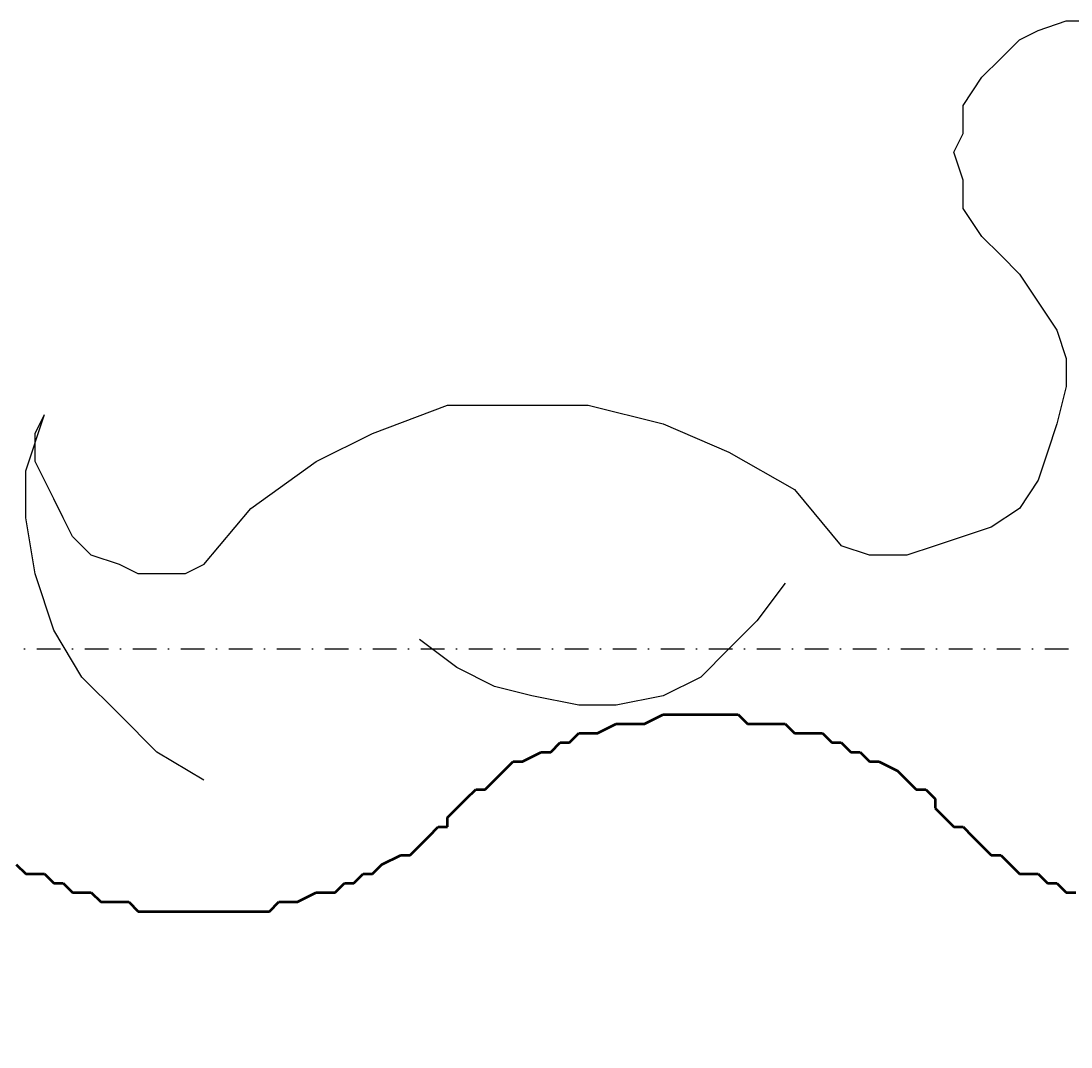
# Model space of a CAD drawing. Header units: millimetres. Extents: x 361 to 67326, y 666 to 56869.
# Tile 94 of 129: x 57105 to 57385, y 13865 to 14139. Entities that reach past the tile are written whole.
import ezdxf

# ---------------------------------------------------------------- set-up
doc = ezdxf.new("R2010")
doc.units = ezdxf.units.MM
doc.linetypes.add('DASHDOT', pattern=[25.4, 12.7, -6.35, 0, -6.35])
for name, color, linetype in [('maat', 1, 'Continuous'), ('stramien', 1, 'DASHDOT'), ('vanarris', 253, 'Continuous')]:
    doc.layers.add(name, color=color, linetype=linetype)
doc.styles.get("Standard").update_dxf_attribs({"font": 'arial.ttf'})
doc.dimstyles.new('Annotative', dxfattribs={"dimscale": 0, "dimtxt": 2, "dimasz": 2.5, "dimexe": 1.25, "dimexo": 0.625, "dimtad": 1, "dimdec": 0, "dimtxsty": 'Standard', "dimcen": 2.5, "dimadec": 0, "dimazin": 0, "dimtfac": 1, "dimtdec": 0, "dimtmove": 0, "dimatfit": 3, "dimfxl": 1, "dimarcsym": 0})

# ---------------------------------------------------------------- blocks, each defined once
blk = doc.blocks.new('*D423')
at = {"layer": 'Defpoints', "color": 0, "transparency": 16777216}
for p in [(52458.87, 13971.19), (59658.87, 13971.19), (59658.87, 13168.94)]:
    blk.add_point(p, dxfattribs=at)
at = {"layer": 'maat', "color": 0, "lineweight": -2, "transparency": 16777216}
for p, q in [((52458.87, 13908.69), (52458.87, 13043.94)), ((59658.87, 13908.69), (59658.87, 13043.94)), ((52708.87, 13168.94), (59408.87, 13168.94))]:
    blk.add_line(p, q, dxfattribs=at)
at = {"layer": 'maat', "color": 0, "transparency": 16777216}
for points in [[(52708.87, 13210.6), (52708.87, 13127.27), (52458.87, 13168.94)], [(59408.87, 13210.6), (59408.87, 13127.27), (59658.87, 13168.94)]]:
    blk.add_solid(points, dxfattribs=at)
at = {"layer": 'maat', "color": 0, "transparency": 16777216, "insert": (56058.87, 13333.55), "char_height": 200, "attachment_point": 5}
blk.add_mtext('7200', dxfattribs=at)

msp = doc.modelspace()

# ---------------------------------------------------------------- linework, layer by layer
at = {"layer": 'stramien', "color": 1, "ltscale": 0.5}
msp.add_lwpolyline([(1736.51, 13971.19), (67326.24, 13971.19)], dxfattribs=at)
at = {"layer": 'vanarris', "lineweight": 25}
for p, q in [((57376.37, 14136.19), (57383.87, 14138.69)), ((57383.87, 14138.69), (57391.37, 14138.69)), ((57371.37, 14133.69), (57376.37, 14136.19)), ((57366.37, 14128.69), (57371.37, 14133.69)), ((57361.37, 14123.69), (57366.37, 14128.69)), ((57356.37, 14116.19), (57361.37, 14123.69)), ((57356.37, 14108.69), (57356.37, 14116.19)), ((57353.87, 14103.69), (57356.37, 14108.69)), ((57356.37, 14096.19), (57353.87, 14103.69)), ((57356.37, 14088.69), (57356.37, 14096.19)), ((57361.37, 14081.19), (57356.37, 14088.69)), ((57366.37, 14076.19), (57361.37, 14081.19)), ((57366.37, 14076.19), (57371.37, 14071.19)), ((57371.37, 14071.19), (57376.37, 14063.69)), ((57376.37, 14063.69), (57381.37, 14056.19)), ((57381.37, 14056.19), (57383.87, 14048.69)), ((57383.87, 14048.69), (57383.87, 14041.19)), ((57383.87, 14041.19), (57381.37, 14031.19)), ((57106.37, 14018.69), (57111.37, 14033.69)), ((57108.87, 14028.69), (57111.37, 14033.69)), ((57198.87, 14028.69), (57218.87, 14036.19)), ((57218.87, 14036.19), (57238.87, 14036.19)), ((57238.87, 14036.19), (57256.37, 14036.19)), ((57256.37, 14036.19), (57276.37, 14031.19)), ((57276.37, 14031.19), (57293.87, 14023.69)), ((57381.37, 14031.19), (57378.87, 14023.69)), ((57108.87, 14021.19), (57108.87, 14028.69)), ((57183.87, 14021.19), (57198.87, 14028.69)), ((57293.87, 14023.69), (57311.37, 14013.69)), ((57378.87, 14023.69), (57376.37, 14016.19)), ((57111.37, 14016.19), (57108.87, 14021.19)), ((57166.37, 14008.69), (57183.87, 14021.19)), ((57106.37, 14006.19), (57106.37, 14018.69)), ((57113.87, 14011.19), (57111.37, 14016.19)), ((57376.37, 14016.19), (57371.37, 14008.69)), ((57311.37, 14013.69), (57323.87, 13998.69)), ((57116.37, 14006.19), (57113.87, 14011.19)), ((57153.87, 13993.69), (57166.37, 14008.69)), ((57371.37, 14008.69), (57363.87, 14003.69)), ((57108.87, 13991.19), (57106.37, 14006.19)), ((57118.87, 14001.19), (57116.37, 14006.19)), ((57363.87, 14003.69), (57356.37, 14001.19)), ((57123.87, 13996.19), (57118.87, 14001.19)), ((57356.37, 14001.19), (57348.87, 13998.69)), ((57331.37, 13996.19), (57323.87, 13998.69)), ((57348.87, 13998.69), (57341.37, 13996.19)), ((57131.37, 13993.69), (57123.87, 13996.19)), ((57341.37, 13996.19), (57331.37, 13996.19)), ((57136.37, 13991.19), (57131.37, 13993.69)), ((57153.87, 13993.69), (57148.87, 13991.19)), ((57113.87, 13976.19), (57108.87, 13991.19)), ((57141.37, 13991.19), (57136.37, 13991.19)), ((57148.87, 13991.19), (57141.37, 13991.19)), ((57308.87, 13988.69), (57301.37, 13978.69)), ((57301.37, 13978.69), (57293.87, 13971.19)), ((57121.37, 13963.69), (57113.87, 13976.19)), ((57221.37, 13966.19), (57211.37, 13973.69)), ((57293.87, 13971.19), (57286.37, 13963.69)), ((57131.37, 13953.69), (57121.37, 13963.69)), ((57231.37, 13961.19), (57221.37, 13966.19)), ((57286.37, 13963.69), (57276.37, 13958.69)), ((57241.37, 13958.69), (57231.37, 13961.19)), ((57253.87, 13956.19), (57241.37, 13958.69)), ((57276.37, 13958.69), (57263.87, 13956.19)), ((57263.87, 13956.19), (57253.87, 13956.19)), ((57141.37, 13943.69), (57131.37, 13953.69)), ((57153.87, 13936.19), (57141.37, 13943.69))]:
    msp.add_line(p, q, dxfattribs=at)
at = {"layer": 'vanarris', "lineweight": 50}
for p, q in [((57271.37, 13951.19), (57276.37, 13953.69)), ((57276.37, 13953.69), (57278.87, 13953.69)), ((57278.87, 13953.69), (57281.37, 13953.69)), ((57281.37, 13953.69), (57283.87, 13953.69)), ((57283.87, 13953.69), (57288.87, 13953.69)), ((57288.87, 13953.69), (57291.37, 13953.69)), ((57291.37, 13953.69), (57293.87, 13953.69)), ((57293.87, 13953.69), (57296.37, 13953.69)), ((57296.37, 13953.69), (57298.87, 13951.19)), ((57258.87, 13948.69), (57263.87, 13951.19)), ((57263.87, 13951.19), (57266.37, 13951.19)), ((57266.37, 13951.19), (57268.87, 13951.19)), ((57268.87, 13951.19), (57271.37, 13951.19)), ((57298.87, 13951.19), (57303.87, 13951.19)), ((57303.87, 13951.19), (57306.37, 13951.19)), ((57306.37, 13951.19), (57308.87, 13951.19)), ((57308.87, 13951.19), (57311.37, 13948.69)), ((57251.37, 13946.19), (57253.87, 13948.69)), ((57253.87, 13948.69), (57256.37, 13948.69)), ((57256.37, 13948.69), (57258.87, 13948.69)), ((57311.37, 13948.69), (57316.37, 13948.69)), ((57316.37, 13948.69), (57318.87, 13948.69)), ((57318.87, 13948.69), (57321.37, 13946.19)), ((57246.37, 13943.69), (57248.87, 13946.19)), ((57248.87, 13946.19), (57251.37, 13946.19)), ((57321.37, 13946.19), (57323.87, 13946.19)), ((57323.87, 13946.19), (57326.37, 13943.69)), ((57238.87, 13941.19), (57243.87, 13943.69)), ((57243.87, 13943.69), (57246.37, 13943.69)), ((57326.37, 13943.69), (57328.87, 13943.69)), ((57328.87, 13943.69), (57331.37, 13941.19)), ((57231.37, 13936.19), (57233.87, 13938.69)), ((57233.87, 13938.69), (57236.37, 13941.19)), ((57236.37, 13941.19), (57238.87, 13941.19)), ((57331.37, 13941.19), (57333.87, 13941.19)), ((57333.87, 13941.19), (57338.87, 13938.69)), ((57338.87, 13938.69), (57341.37, 13936.19)), ((57228.87, 13933.69), (57231.37, 13936.19)), ((57341.37, 13936.19), (57343.87, 13933.69)), ((57223.87, 13931.19), (57226.37, 13933.69)), ((57226.37, 13933.69), (57228.87, 13933.69)), ((57343.87, 13933.69), (57346.37, 13933.69)), ((57346.37, 13933.69), (57348.87, 13931.19)), ((57221.37, 13928.69), (57223.87, 13931.19)), ((57348.87, 13931.19), (57348.87, 13928.69)), ((57218.87, 13926.19), (57221.37, 13928.69)), ((57348.87, 13928.69), (57351.37, 13926.19)), ((57218.87, 13923.69), (57218.87, 13926.19)), ((57351.37, 13926.19), (57353.87, 13923.69)), ((57213.87, 13921.19), (57216.37, 13923.69)), ((57216.37, 13923.69), (57218.87, 13923.69)), ((57353.87, 13923.69), (57356.37, 13923.69)), ((57356.37, 13923.69), (57358.87, 13921.19)), ((57211.37, 13918.69), (57213.87, 13921.19)), ((57358.87, 13921.19), (57361.37, 13918.69)), ((57201.37, 13913.69), (57206.37, 13916.19)), ((57206.37, 13916.19), (57208.87, 13916.19)), ((57208.87, 13916.19), (57211.37, 13918.69)), ((57361.37, 13918.69), (57363.87, 13916.19)), ((57363.87, 13916.19), (57366.37, 13916.19)), ((57366.37, 13916.19), (57368.87, 13913.69)), ((57103.87, 13913.69), (57106.37, 13911.19)), ((57198.87, 13911.19), (57201.37, 13913.69)), ((57368.87, 13913.69), (57371.37, 13911.19)), ((57106.37, 13911.19), (57111.37, 13911.19)), ((57111.37, 13911.19), (57113.87, 13908.69)), ((57193.87, 13908.69), (57196.37, 13911.19)), ((57196.37, 13911.19), (57198.87, 13911.19)), ((57371.37, 13911.19), (57376.37, 13911.19)), ((57376.37, 13911.19), (57378.87, 13908.69)), ((57113.87, 13908.69), (57116.37, 13908.69)), ((57116.37, 13908.69), (57118.87, 13906.19)), ((57188.87, 13906.19), (57191.37, 13908.69)), ((57191.37, 13908.69), (57193.87, 13908.69)), ((57378.87, 13908.69), (57381.37, 13908.69)), ((57381.37, 13908.69), (57383.87, 13906.19)), ((57118.87, 13906.19), (57121.37, 13906.19)), ((57121.37, 13906.19), (57123.87, 13906.19)), ((57123.87, 13906.19), (57126.37, 13903.69)), ((57178.87, 13903.69), (57183.87, 13906.19)), ((57183.87, 13906.19), (57186.37, 13906.19)), ((57186.37, 13906.19), (57188.87, 13906.19)), ((57383.87, 13906.19), (57386.37, 13906.19)), ((57126.37, 13903.69), (57131.37, 13903.69)), ((57131.37, 13903.69), (57133.87, 13903.69)), ((57133.87, 13903.69), (57136.37, 13901.19)), ((57171.37, 13901.19), (57173.87, 13903.69)), ((57173.87, 13903.69), (57176.37, 13903.69)), ((57176.37, 13903.69), (57178.87, 13903.69)), ((57136.37, 13901.19), (57138.87, 13901.19)), ((57138.87, 13901.19), (57143.87, 13901.19)), ((57143.87, 13901.19), (57146.37, 13901.19)), ((57146.37, 13901.19), (57148.87, 13901.19)), ((57148.87, 13901.19), (57151.37, 13901.19)), ((57151.37, 13901.19), (57156.37, 13901.19)), ((57156.37, 13901.19), (57158.87, 13901.19)), ((57158.87, 13901.19), (57161.37, 13901.19)), ((57161.37, 13901.19), (57163.87, 13901.19)), ((57163.87, 13901.19), (57166.37, 13901.19)), ((57166.37, 13901.19), (57171.37, 13901.19))]:
    msp.add_line(p, q, dxfattribs=at)

# ---------------------------------------------------------------- dimensions: what is measured, and where the dimension line sits
at = {"layer": 'maat'}
dim = msp.add_linear_dim(base=(59658.87, 13168.94), p1=(52458.87, 13971.19), p2=(59658.87, 13971.19), dimstyle='Annotative', dxfattribs=at)
dim.commit()
dim.dimension.update_dxf_attribs({"geometry": '*D423', "text_midpoint": (56058.87, 13333.55)})

doc.saveas('drawing.dxf')
